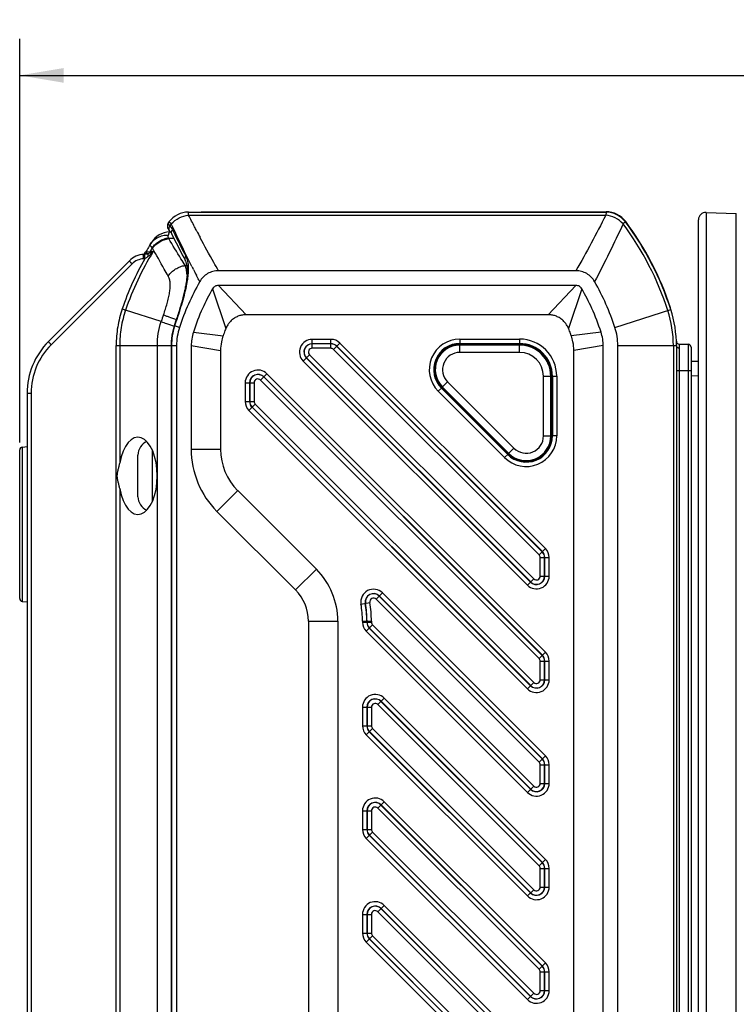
# Model space of a CAD drawing. Header units: millimetres. Extents: x 91 to 529, y 19 to 401.
# Tile 25 of 45: x 267 to 315, y 213 to 280. Entities that reach past the tile are written whole.
import ezdxf
from ezdxf.enums import TextEntityAlignment as Align

# ---------------------------------------------------------------- set-up
doc = ezdxf.new("R2010")
doc.units = ezdxf.units.MM
doc.header["$LTSCALE"] = 32.67
doc.layers.get('0').update_dxf_attribs({"linetype": 'CONTINUOUS'})
doc.layers.add('00_COMPONENTS', color=7, linetype='CONTINUOUS')
doc.layers.add('51__DRAFT_DIMS', color=7, linetype='CONTINUOUS')
doc.styles.get("Standard").update_dxf_attribs({"font": 'simfang.ttf'})
doc.dimstyles.new('DIMSTYLE_2', dxfattribs={"dimtxt": 3, "dimasz": 3, "dimexe": 2.5, "dimexo": 0.5, "dimgap": 0.75, "dimtad": 1, "dimdsep": 46, "dimtxsty": 'STANDARD', "dimblk": '_FILLED', "dimblk1": '_FILLED', "dimblk2": '_FILLED', "dimcen": 0.09, "dimclrt": 3, "dimazin": 2, "dimtp": 0.3, "dimtm": 0.3, "dimtfac": 1, "dimtofl": 0, "dimtmove": 0, "dimatfit": 3, "dimldrblk": '_FILLED', "dimfxl": 1, "dimtolj": 1, "dimarcsym": 0})

# ---------------------------------------------------------------- blocks, each defined once
blk = doc.blocks.new('_FILLED')
at = {"color": 0, "linetype": 'ByBlock'}
blk.add_solid([(0, 0), (-1, 0.167), (-1, -0.167)], dxfattribs=at)
blk = doc.blocks.new('*D7')
at = {"layer": '51__DRAFT_DIMS', "color": 4, "transparency": 16777216}
for p, q in [((266.579, 251.278), (266.579, 278.84)), ((382.879, 260.758), (382.879, 278.84)), ((266.579, 276.34), (324.729, 276.34)), ((382.879, 276.34), (324.729, 276.34))]:
    blk.add_line(p, q, dxfattribs=at)
at = {"layer": '51__DRAFT_DIMS', "color": 4, "transparency": 16777216, "xscale": 3, "yscale": 3, "zscale": 3, "rotation": 180}
blk.add_blockref('_FILLED', (266.579, 276.34), dxfattribs=at)
at = {"layer": '51__DRAFT_DIMS', "color": 4, "transparency": 16777216, "xscale": 3, "yscale": 3, "zscale": 3}
blk.add_blockref('_FILLED', (382.879, 276.34), dxfattribs=at)
at = {"layer": '51__DRAFT_DIMS', "color": 3, "transparency": 16777216}
blk.add_text('116.3', height=3, dxfattribs=at).set_placement((324.729, 277.09), align=Align.CENTER)

msp = doc.modelspace()

# ---------------------------------------------------------------- linework, layer by layer
at = {"layer": '00_COMPONENTS', "color": 4}
for p, q in [((278.104, 266.797), (278.085, 267.008)), ((278.104, 266.797), (306.555, 266.797)), ((280.869, 267.033), (280.869, 267.008)), ((306.574, 267.008), (306.555, 266.797)), ((306.574, 267.008), (306.574, 267.033)), ((313.397, 266.99), (313.397, 210.184)), ((315.462, 200.099), (315.462, 266.918)), ((276.92, 266.203), (276.763, 266.346)), ((307.649, 266.643), (307.633, 266.624)), ((307.896, 266.346), (307.738, 266.203)), ((307.907, 266.372), (307.887, 266.357)), ((307.916, 266.361), (307.896, 266.346)), ((276.721, 265.443), (276.804, 265.654)), ((276.721, 265.443), (276.751, 265.52)), ((276.751, 265.52), (276.781, 265.595)), ((276.781, 265.595), (276.799, 265.639)), ((276.801, 265.646), (276.803, 265.65)), ((276.804, 265.653), (276.804, 265.654)), ((278.654, 265.721), (278.645, 265.739)), ((277.102, 265.213), (276.752, 265.205)), ((278.895, 265.262), (278.879, 265.291)), ((278.895, 265.262), (278.879, 265.291)), ((308.568, 265.435), (308.548, 265.421)), ((275.116, 264.129), (275.118, 264.13)), ((275.455, 264.301), (275.276, 264.282)), ((275.682, 264.312), (275.455, 264.301)), ((274.245, 263.476), (268.729, 257.961)), ((275.099, 263.83), (275.031, 263.826)), ((277.975, 263.372), (277.865, 263.37)), ((278.429, 263.101), (278.412, 263.133)), ((279.729, 261.769), (280.638, 259.065)), ((280.142, 262.008), (282.031, 260.008)), ((304.517, 262.008), (302.628, 260.008)), ((304.93, 261.769), (304.02, 259.065)), ((310.695, 261.284), (310.671, 261.275)), ((276.232, 259.535), (273.801, 260.323)), ((307.185, 259.132), (310.99, 260.366)), ((277.474, 259.133), (277.147, 259.239)), ((278.426, 258.824), (280.453, 258.575)), ((306.233, 258.824), (304.206, 258.575)), ((286.533, 257.716), (286.533, 258.327)), ((287.806, 258.327), (286.533, 258.327)), ((287.806, 257.716), (287.806, 258.327)), ((287.988, 257.641), (288.42, 258.072)), ((302.444, 244.049), (288.42, 258.072)), ((296.604, 258.343), (296.604, 258.008)), ((296.604, 258.343), (300.679, 258.343)), ((300.679, 258.343), (300.679, 258.008)), ((273.158, 187.518), (273.158, 257.899)), ((273.158, 257.899), (277.279, 257.899)), ((273.4, 257.899), (273.4, 249.873)), ((275.97, 187.518), (275.97, 257.899)), ((276.938, 257.899), (276.938, 187.518)), ((278.279, 257.899), (280.279, 257.569)), ((287.806, 258.027), (286.533, 258.027)), ((287.806, 258.016), (286.533, 258.016)), ((287.806, 257.716), (286.533, 257.716)), ((302.012, 243.617), (287.988, 257.641)), ((302.224, 243.829), (288.2, 257.853)), ((302.231, 243.837), (288.208, 257.86)), ((296.555, 257.959), (296.604, 258.008)), ((296.603, 257.436), (296.603, 257.96)), ((300.679, 257.936), (296.603, 257.936)), ((300.679, 257.436), (296.603, 257.436)), ((296.604, 258.043), (300.679, 258.043)), ((300.679, 257.436), (300.679, 257.96)), ((302.024, 257.488), (302.058, 257.523)), ((306.379, 257.899), (304.379, 257.569)), ((307.379, 257.899), (311.379, 257.899)), ((311.168, 257.899), (311.168, 187.518)), ((311.574, 257.73), (311.574, 196.013)), ((312.185, 257.987), (312.185, 196.029)), ((285.919, 256.844), (286.351, 257.276)), ((285.919, 256.844), (301.215, 241.548)), ((286.131, 257.056), (301.427, 241.76)), ((286.139, 257.064), (301.435, 241.768)), ((286.351, 257.276), (301.647, 241.98)), ((294.854, 256.258), (294.902, 256.306)), ((311.379, 256.208), (312.379, 256.208)), ((281.961, 255.364), (281.961, 254.091)), ((281.961, 255.364), (282.572, 255.364)), ((282.261, 255.364), (282.261, 254.091)), ((282.272, 255.364), (282.272, 254.091)), ((282.572, 255.364), (282.572, 254.091)), ((283.012, 255.546), (283.444, 255.978)), ((302.012, 236.546), (283.012, 255.546)), ((302.224, 236.758), (283.224, 255.758)), ((302.231, 236.766), (283.231, 255.766)), ((302.444, 236.978), (283.444, 255.978)), ((295.77, 255.426), (295.399, 255.055)), ((295.77, 255.426), (300.297, 250.899)), ((302.307, 251.732), (302.307, 255.808)), ((302.307, 255.808), (302.832, 255.808)), ((302.807, 251.732), (302.807, 255.808)), ((302.879, 255.808), (303.214, 255.808)), ((302.914, 255.808), (302.914, 251.733)), ((303.214, 255.808), (303.214, 251.733)), ((312.379, 255.835), (312.879, 255.848)), ((295.13, 254.784), (295.367, 255.021)), ((299.655, 250.259), (295.13, 254.784)), ((299.867, 250.471), (295.342, 254.996)), ((295.417, 255.072), (299.943, 250.546)), ((267.353, 254.637), (267.079, 254.637)), ((267.353, 254.637), (267.353, 190.779)), ((281.961, 254.091), (282.572, 254.091)), ((282.215, 253.477), (282.647, 253.909)), ((282.215, 253.477), (301.215, 234.477)), ((282.427, 253.689), (301.427, 234.689)), ((282.435, 253.697), (301.435, 234.697)), ((282.647, 253.909), (301.647, 234.909)), ((297.462, 252.926), (297.495, 252.959)), ((302.832, 252.356), (302.879, 252.404)), ((302.307, 251.732), (302.832, 251.732)), ((303.214, 251.733), (302.879, 251.733)), ((266.759, 240.44), (266.759, 250.977)), ((275.649, 247.304), (275.649, 250.712)), ((278.279, 250.827), (280.279, 250.827)), ((300.297, 250.899), (299.926, 250.528)), ((299.655, 250.259), (299.892, 250.496)), ((300.555, 250.08), (300.592, 250.117)), ((273.4, 248.143), (273.4, 194.073)), ((280.037, 246.584), (281.451, 247.999)), ((302.012, 243.617), (302.444, 244.049)), ((302.087, 242.162), (302.087, 243.435)), ((302.087, 243.435), (302.698, 243.435)), ((302.387, 242.162), (302.387, 243.435)), ((302.398, 242.162), (302.398, 243.435)), ((302.698, 242.162), (302.698, 243.435)), ((285.401, 241.22), (286.815, 242.635)), ((301.215, 241.548), (301.647, 241.98)), ((302.087, 242.162), (302.698, 242.162)), ((290.898, 240.589), (291.329, 241.021)), ((302.012, 229.475), (290.898, 240.589)), ((302.224, 229.687), (291.11, 240.801)), ((302.231, 229.695), (291.117, 240.809)), ((302.444, 229.907), (291.329, 241.021)), ((289.86, 240.256), (290.462, 240.362)), ((286.279, 239.099), (288.279, 239.099)), ((289.961, 239.099), (289.961, 239.02)), ((289.961, 239.099), (290.572, 239.099)), ((289.961, 239.02), (290.572, 239.02)), ((290.215, 238.406), (290.647, 238.838)), ((290.261, 239.099), (290.261, 239.02)), ((290.272, 239.099), (290.272, 239.02)), ((290.427, 238.618), (301.427, 227.618)), ((290.435, 238.625), (301.435, 227.625)), ((290.572, 239.099), (290.572, 239.02)), ((290.647, 238.838), (301.647, 227.838)), ((290.215, 238.406), (301.215, 227.406)), ((302.012, 236.546), (302.444, 236.978)), ((302.087, 235.091), (302.087, 236.364)), ((302.087, 236.364), (302.698, 236.364)), ((302.387, 235.091), (302.387, 236.364)), ((302.398, 235.091), (302.398, 236.364)), ((302.698, 235.091), (302.698, 236.364)), ((301.215, 234.477), (301.647, 234.909)), ((302.087, 235.091), (302.698, 235.091)), ((289.961, 233.222), (289.961, 231.949)), ((289.961, 233.222), (290.572, 233.222)), ((290.261, 233.222), (290.261, 231.949)), ((290.272, 233.222), (290.272, 231.949)), ((290.572, 233.222), (290.572, 231.949)), ((291.012, 233.404), (291.444, 233.836)), ((302.012, 222.404), (291.012, 233.404)), ((302.224, 222.616), (291.224, 233.616)), ((302.231, 222.624), (291.231, 233.624)), ((302.444, 222.836), (291.444, 233.836)), ((289.961, 231.949), (290.572, 231.949)), ((290.215, 231.335), (290.647, 231.766)), ((290.215, 231.335), (301.215, 220.335)), ((290.427, 231.547), (301.427, 220.547)), ((290.435, 231.554), (301.435, 220.554)), ((290.647, 231.766), (301.647, 220.766)), ((302.012, 229.475), (302.444, 229.907)), ((302.087, 228.02), (302.087, 229.293)), ((302.087, 229.293), (302.698, 229.293)), ((302.387, 228.02), (302.387, 229.293)), ((302.398, 228.02), (302.398, 229.293)), ((302.698, 228.02), (302.698, 229.293)), ((301.215, 227.406), (301.647, 227.838)), ((302.087, 228.02), (302.698, 228.02)), ((291.012, 226.333), (291.444, 226.765)), ((302.224, 215.545), (291.224, 226.545)), ((302.231, 215.552), (291.231, 226.552)), ((302.444, 215.765), (291.444, 226.765)), ((289.961, 226.15), (289.961, 224.878)), ((289.961, 226.15), (290.572, 226.15)), ((290.261, 226.15), (290.261, 224.878)), ((290.272, 226.15), (290.272, 224.878)), ((290.572, 226.15), (290.572, 224.878)), ((302.012, 215.333), (291.012, 226.333)), ((289.961, 224.878), (290.572, 224.878)), ((290.215, 224.264), (290.647, 224.695)), ((290.427, 224.476), (301.427, 213.476)), ((290.435, 224.483), (301.435, 213.483)), ((290.647, 224.695), (301.647, 213.695)), ((290.215, 224.264), (301.215, 213.264)), ((302.012, 222.404), (302.444, 222.836)), ((302.087, 220.949), (302.087, 222.222)), ((302.087, 222.222), (302.698, 222.222)), ((302.387, 220.949), (302.387, 222.222)), ((302.398, 220.949), (302.398, 222.222)), ((302.698, 220.949), (302.698, 222.222)), ((301.215, 220.335), (301.647, 220.766)), ((302.087, 220.949), (302.698, 220.949)), ((289.961, 219.079), (289.961, 217.807)), ((289.961, 219.079), (290.572, 219.079)), ((290.261, 219.079), (290.261, 217.807)), ((290.272, 219.079), (290.272, 217.807)), ((290.572, 219.079), (290.572, 217.807)), ((291.012, 219.262), (291.444, 219.693)), ((302.012, 208.262), (291.012, 219.262)), ((302.224, 208.474), (291.224, 219.474)), ((302.231, 208.481), (291.231, 219.481)), ((302.444, 208.693), (291.444, 219.693)), ((289.961, 217.807), (290.572, 217.807)), ((290.215, 217.193), (290.647, 217.624)), ((290.215, 217.193), (301.215, 206.193)), ((290.427, 217.405), (301.427, 206.405)), ((290.435, 217.412), (301.435, 206.412)), ((290.647, 217.624), (301.647, 206.624)), ((302.012, 215.333), (302.444, 215.765)), ((302.087, 213.878), (302.087, 215.15)), ((302.087, 215.15), (302.698, 215.15)), ((302.387, 213.878), (302.387, 215.15)), ((302.398, 213.878), (302.398, 215.15)), ((302.698, 213.878), (302.698, 215.15)), ((301.215, 213.264), (301.647, 213.695)), ((302.087, 213.878), (302.698, 213.878))]:
    msp.add_line(p, q, dxfattribs=at)
at = {"layer": '00_COMPONENTS', "color": 7}
for p, q in [((278.085, 267.008), (306.574, 267.008)), ((278.969, 267.033), (278.969, 267.008)), ((278.969, 267.033), (306.574, 267.033)), ((313.397, 266.99), (315.462, 266.918)), ((276.656, 266.128), (276.653, 266.109)), ((276.659, 266.145), (276.655, 266.127)), ((276.663, 266.163), (276.659, 266.144)), ((276.667, 266.18), (276.662, 266.162)), ((276.673, 266.197), (276.667, 266.179)), ((276.679, 266.213), (276.673, 266.196)), ((276.687, 266.23), (276.679, 266.212)), ((276.694, 266.246), (276.686, 266.229)), ((276.703, 266.261), (276.694, 266.245)), ((276.713, 266.277), (276.703, 266.26)), ((276.723, 266.292), (276.712, 266.276)), ((276.726, 266.295), (276.722, 266.291)), ((276.726, 266.295), (276.726, 266.295)), ((312.879, 210.268), (312.879, 266.491)), ((276.652, 266.091), (276.651, 266.072)), ((276.651, 266.073), (276.651, 266.053)), ((276.651, 266.054), (276.653, 266.035)), ((276.653, 266.11), (276.652, 266.09)), ((276.652, 266.036), (276.655, 266.016)), ((276.655, 266.017), (276.658, 265.997)), ((276.657, 265.998), (276.661, 265.978)), ((276.661, 265.979), (276.666, 265.959)), ((276.666, 265.96), (276.672, 265.941)), ((276.671, 265.942), (276.678, 265.923)), ((276.678, 265.923), (276.685, 265.905)), ((276.685, 265.905), (276.693, 265.887)), ((276.693, 265.887), (276.701, 265.87)), ((276.71, 265.853), (276.72, 265.836)), ((276.719, 265.837), (276.73, 265.82)), ((276.73, 265.82), (276.741, 265.803)), ((276.74, 265.804), (276.752, 265.787)), ((276.752, 265.788), (276.764, 265.772)), ((276.764, 265.772), (276.777, 265.756)), ((276.776, 265.757), (276.789, 265.741)), ((276.789, 265.742), (276.803, 265.726)), ((276.802, 265.726), (276.817, 265.711)), ((276.866, 265.656), (276.804, 265.654)), ((276.816, 265.711), (276.825, 265.703)), ((276.825, 265.703), (276.839, 265.688)), ((276.839, 265.688), (276.855, 265.669)), ((275.11, 264.129), (275.042, 264.126)), ((274.059, 263.688), (268.544, 258.173)), ((304.517, 263.008), (280.142, 263.008)), ((304.517, 262.008), (280.142, 262.008)), ((310.982, 260.47), (310.958, 260.462)), ((277.238, 259.614), (277.189, 259.468)), ((302.628, 260.008), (282.031, 260.008)), ((276.906, 257.899), (276.906, 187.518)), ((277.279, 257.899), (277.279, 187.518)), ((278.279, 257.899), (278.279, 250.827)), ((280.279, 257.569), (280.279, 250.827)), ((296.603, 257.96), (300.679, 257.96)), ((300.679, 258.008), (296.604, 258.008)), ((304.379, 187.848), (304.379, 257.569)), ((306.379, 187.518), (306.379, 257.899)), ((307.379, 187.518), (307.379, 257.899)), ((311.379, 257.899), (311.379, 187.518)), ((311.569, 258.003), (312.185, 257.987)), ((312.379, 257.787), (312.379, 196.229)), ((312.379, 256.835), (312.879, 256.848)), ((302.832, 255.808), (302.832, 251.732)), ((302.879, 251.733), (302.879, 255.808)), ((295.367, 255.021), (299.892, 250.496)), ((299.926, 250.528), (295.399, 255.055)), ((267.079, 254.637), (267.079, 190.779)), ((266.579, 240.638), (266.579, 250.778)), ((266.759, 250.977), (267.079, 251.011)), ((274.649, 247.588), (274.649, 250.433)), ((281.451, 247.999), (286.815, 242.635)), ((280.037, 246.584), (285.401, 241.22)), ((266.759, 240.44), (267.079, 240.406)), ((286.279, 239.099), (286.279, 206.318)), ((288.279, 239.099), (288.279, 206.318))]:
    msp.add_line(p, q, dxfattribs=at)
for points in [[(276.692, 265.888), (276.701, 265.87), (276.71, 265.853)], [(276.855, 265.669), (276.871, 265.65), (276.885, 265.63), (276.899, 265.61), (276.912, 265.59), (276.924, 265.57), (276.935, 265.549), (276.943, 265.533)], [(276.943, 265.533), (277.044, 265.329), (277.148, 265.12), (277.251, 264.913), (277.355, 264.708), (277.458, 264.505), (277.561, 264.304), (277.663, 264.105), (277.765, 263.908), (277.864, 263.72)], [(277.864, 263.72), (277.877, 263.693), (277.893, 263.659), (277.907, 263.624), (277.921, 263.588), (277.933, 263.55), (277.944, 263.511), (277.955, 263.471), (277.964, 263.429), (277.973, 263.386), (277.98, 263.342), (277.987, 263.297), (277.993, 263.25), (277.997, 263.201), (278.001, 263.151), (278.004, 263.1), (278.006, 263.047), (278.006, 262.992), (278.006, 262.936), (278.005, 262.878), (278.003, 262.818), (278, 262.757), (277.995, 262.694), (277.99, 262.629), (277.984, 262.562), (277.976, 262.494), (277.968, 262.424), (277.958, 262.352), (277.947, 262.278), (277.935, 262.203), (277.922, 262.126), (277.908, 262.047), (277.893, 261.966), (277.877, 261.884), (277.859, 261.8), (277.841, 261.714), (277.821, 261.627), (277.801, 261.538), (277.779, 261.448), (277.757, 261.356), (277.733, 261.263), (277.708, 261.168), (277.683, 261.071), (277.656, 260.974), (277.629, 260.875), (277.6, 260.775), (277.571, 260.673), (277.541, 260.571), (277.51, 260.468), (277.479, 260.364), (277.446, 260.258), (277.413, 260.153), (277.379, 260.046), (277.345, 259.939), (277.31, 259.831), (277.274, 259.723), (277.238, 259.614)], [(277.189, 259.468), (277.178, 259.435), (277.167, 259.401), (277.156, 259.368), (277.145, 259.334), (277.134, 259.3), (277.117, 259.247)], [(277.117, 259.247), (277.094, 259.174), (277.068, 259.084), (277.044, 258.994), (277.022, 258.903), (277.002, 258.812), (276.983, 258.72), (276.967, 258.628), (276.952, 258.536), (276.94, 258.443), (276.93, 258.35), (276.921, 258.257), (276.914, 258.164), (276.91, 258.071), (276.907, 257.977), (276.906, 257.899)]]:
    msp.add_lwpolyline(points, dxfattribs=at)
for centre, radius, start, end in [((278.085, 265.358), 1.65, 90, 143.24719), ((306.574, 265.358), 1.675, 36.75281, 90), ((306.574, 265.358), 1.65, 36.75281, 90), ((313.379, 266.491), 0.5, 88, 180), ((293.284, 254.007), 20.62, 143.24719, 143.42163), ((291.374, 254.007), 20.62, 17.96109, 36.75281), ((291.374, 254.007), 20.645, 18.24163, 36.75281), ((276.844, 264.155), 1.5, 91.5, 148.31733), ((293.284, 254.007), 20.82, 148.31733, 150.4762), ((275.12, 262.628), 1.5, 93, 135), ((274.907, 264.415), 0.3, 276.80449, 330.4762), ((293.284, 254.007), 20.82, 150.63526, 150.90453), ((293.284, 254.007), 16.62, 150.20485, 162.03891), ((291.374, 254.007), 16.62, 17.96109, 29.79515), ((303.379, 257.899), 8, 0, 17.96109), ((281.279, 257.899), 4, 162.03891, 180), ((303.379, 257.899), 4, 0, 17.96109), ((272.079, 254.637), 5, 135, 180), ((311.574, 258.203), 0.2, 182.12672, 268.5), ((296.604, 256.258), 1.75, 90, 225), ((296.603, 256.258), 1.702, 90, 225), ((300.679, 255.808), 2.2, 0, 90), ((300.679, 255.808), 2.152, 0, 90), ((312.179, 257.787), 0.2, 0, 88.5), ((275.649, 250.433), 1, 113.53331, 180), ((301.129, 251.733), 1.75, 225, 360), ((301.129, 251.732), 1.702, 225, 360), ((266.779, 250.778), 0.2, 96, 180), ((284.279, 250.827), 6, 180, 225), ((284.279, 250.827), 4, 180, 225), ((275.649, 247.583), 1, 180, 246.46669), ((283.279, 239.099), 5, 360, 45), ((266.779, 240.638), 0.2, 180, 264), ((283.279, 239.099), 3, 0, 45)]:
    msp.add_arc(centre, radius, start, end, dxfattribs=at)
at = {"layer": '00_COMPONENTS', "color": 4}
for centre, radius, start, end in [((293.284, 254.007), 20.409, 143.30322, 143.76467), ((291.374, 254.007), 20.409, 17.96109, 36.69678), ((345.796, 300.683), 75.7, 207.50702, 207.87447), ((275.027, 264.395), 0.27, 273.02911, 285.90333), ((275.081, 264.687), 0.559, 273.00084, 273.7909), ((293.284, 254.007), 20.588, 149.08951, 149.99966), ((275.093, 262.628), 1.2, 93.00004, 134.99996), ((275.058, 264.607), 0.778, 273.00035, 273.94769), ((351.139, 300.235), 81.644, 206.90029, 207.02862), ((351.625, 300.483), 82.189, 207.05394, 207.36007), ((303.379, 257.899), 7.789, 0, 17.96109), ((293.068, 254.007), 17.721, 160.24878, 161.82216), ((293.504, 254.007), 17.173, 161.30753, 162.26377), ((286.533, 257.458), 0.868, 90, 225), ((287.806, 257.458), 0.868, 45, 90), ((296.604, 256.258), 2.085, 90, 225), ((300.679, 255.808), 2.535, 0, 90), ((272.053, 254.637), 4.7, 135, 180), ((286.533, 257.458), 0.569, 90, 225), ((286.533, 257.458), 0.558, 90, 225), ((286.533, 257.458), 0.258, 90, 225), ((287.806, 257.458), 0.569, 45, 90), ((287.806, 257.458), 0.558, 45, 90), ((287.806, 257.458), 0.258, 45, 90), ((296.604, 256.258), 1.785, 90, 225), ((296.603, 256.258), 1.677, 90, 225), ((296.603, 256.258), 1.178, 90, 225), ((300.679, 255.808), 2.235, 0, 90), ((300.679, 255.808), 2.127, 0, 90), ((300.679, 255.808), 1.628, 0, 90), ((282.829, 255.364), 0.868, 45, 180), ((282.829, 255.364), 0.569, 45, 180), ((282.829, 255.364), 0.558, 45, 180), ((282.829, 255.364), 0.258, 45, 180), ((282.829, 254.091), 0.868, 180, 225), ((282.829, 254.091), 0.569, 180, 225), ((282.829, 254.091), 0.558, 180, 225), ((282.829, 254.091), 0.258, 180, 225), ((301.129, 251.733), 2.085, 225, 360), ((301.129, 251.733), 1.785, 225, 360), ((301.129, 251.732), 1.677, 225, 360), ((301.129, 251.732), 1.178, 225, 360), ((301.829, 243.435), 0.868, 0, 45), ((301.829, 243.435), 0.258, 0, 45), ((301.829, 243.435), 0.558, 0, 45), ((301.829, 243.435), 0.569, 0, 45), ((301.829, 242.162), 0.868, 225, 360), ((301.829, 242.162), 0.569, 225, 360), ((301.829, 242.162), 0.558, 225, 360), ((301.829, 242.162), 0.258, 225, 360), ((290.715, 240.407), 0.868, 45, 189.97321), ((290.715, 240.407), 0.569, 45, 189.97321), ((290.715, 240.407), 0.558, 45, 189.97321), ((290.715, 240.407), 0.258, 45, 189.97321), ((283.279, 239.099), 6.682, 0, 9.97321), ((283.279, 239.099), 6.981, 0, 9.97321), ((283.279, 239.099), 6.992, 0, 9.97321), ((283.279, 239.099), 7.292, 0, 9.97321), ((290.829, 239.02), 0.868, 180, 225), ((290.829, 239.02), 0.569, 180, 225), ((290.829, 239.02), 0.558, 180, 225), ((290.829, 239.02), 0.258, 180, 225), ((301.829, 236.364), 0.258, 0, 45), ((301.829, 236.364), 0.558, 0, 45), ((301.829, 236.364), 0.569, 0, 45), ((301.829, 236.364), 0.868, 0, 45), ((301.829, 235.091), 0.868, 225, 360), ((301.829, 235.091), 0.569, 225, 360), ((301.829, 235.091), 0.558, 225, 360), ((301.829, 235.091), 0.258, 225, 360), ((290.829, 233.222), 0.868, 45, 180), ((290.829, 233.222), 0.569, 45, 180), ((290.829, 233.222), 0.558, 45, 180), ((290.829, 233.222), 0.258, 45, 180), ((290.829, 231.949), 0.868, 180, 225), ((290.829, 231.949), 0.569, 180, 225), ((290.829, 231.949), 0.558, 180, 225), ((290.829, 231.949), 0.258, 180, 225), ((301.829, 229.293), 0.868, 0, 45), ((301.829, 229.293), 0.258, 0, 45), ((301.829, 229.293), 0.558, 0, 45), ((301.829, 229.293), 0.569, 0, 45), ((301.829, 228.02), 0.868, 225, 360), ((301.829, 228.02), 0.569, 225, 360), ((301.829, 228.02), 0.558, 225, 360), ((301.829, 228.02), 0.258, 225, 360), ((290.829, 226.15), 0.868, 45, 180), ((290.829, 226.15), 0.569, 45, 180), ((290.829, 226.15), 0.558, 45, 180), ((290.829, 226.15), 0.258, 45, 180), ((290.829, 224.878), 0.868, 180, 225), ((290.829, 224.878), 0.569, 180, 225), ((290.829, 224.878), 0.558, 180, 225), ((290.829, 224.878), 0.258, 180, 225), ((301.829, 222.222), 0.558, 0, 45), ((301.829, 222.222), 0.569, 0, 45), ((301.829, 222.222), 0.868, 0, 45), ((301.829, 222.222), 0.258, 0, 45), ((301.829, 220.949), 0.868, 225, 360), ((301.829, 220.949), 0.569, 225, 360), ((301.829, 220.949), 0.558, 225, 360), ((301.829, 220.949), 0.258, 225, 360), ((290.829, 219.079), 0.868, 45, 180), ((290.829, 219.079), 0.569, 45, 180), ((290.829, 219.079), 0.558, 45, 180), ((290.829, 219.079), 0.258, 45, 180), ((290.829, 217.807), 0.868, 180, 225), ((290.829, 217.807), 0.569, 180, 225), ((290.829, 217.807), 0.558, 180, 225), ((290.829, 217.807), 0.258, 180, 225), ((301.829, 215.15), 0.868, 0, 45), ((301.829, 215.15), 0.258, 0, 45), ((301.829, 215.15), 0.558, 0, 45), ((301.829, 215.15), 0.569, 0, 45), ((301.829, 213.878), 0.868, 225, 360), ((301.829, 213.878), 0.569, 225, 360), ((301.829, 213.878), 0.558, 225, 360), ((301.829, 213.878), 0.258, 225, 360)]:
    msp.add_arc(centre, radius, start, end, dxfattribs=at)
at = {"layer": '00_COMPONENTS', "color": 7}
msp.add_ellipse((274.644, 249.008), major_axis=(0, 2.635), ratio=0.500019, start_param=-4.378034, end_param=1.236441, dxfattribs=at)
at = {"layer": '00_COMPONENTS', "color": 4}
for points in [[(276.92, 266.203), (277.072, 266.369), (277.439, 266.645), (277.881, 266.775), (278.104, 266.797)], [(307.738, 266.203), (307.587, 266.369), (307.219, 266.645), (306.778, 266.775), (306.555, 266.797)]]:
    msp.add_open_spline(points, degree=3, dxfattribs=at)
for points, knots in [([(278.645, 265.739), (278.599, 265.827), (278.417, 266.179), (278.237, 266.532), (278.104, 266.797)], [0, 0, 0, 0, 0.250542, 1, 1, 1, 1]), ([(306.555, 266.797), (306.235, 266.16), (305.576, 264.886), (304.879, 263.633), (304.517, 263.008)], [0, 0, 0, 0, 0.496953, 1, 1, 1, 1]), ([(276.726, 266.295), (276.721, 266.289), (276.714, 266.276), (276.711, 266.253), (276.714, 266.228), (276.723, 266.201), (276.739, 266.171), (276.77, 266.126), (276.8, 266.093), (276.823, 266.071)], [0, 0, 0, 0, 0.082294, 0.166771, 0.26063, 0.369195, 0.495849, 0.642588, 1, 1, 1, 1]), ([(278.329, 263.296), (278.207, 263.538), (277.724, 264.501), (277.259, 265.473), (276.92, 266.203)], [0, 0, 0, 0, 0.252066, 1, 1, 1, 1]), ([(307.738, 266.203), (307.433, 265.545), (306.803, 264.224), (306.141, 262.918), (305.797, 262.266)], [0, 0, 0, 0, 0.496144, 1, 1, 1, 1]), ([(275.477, 264.795), (275.539, 264.897), (275.693, 265.087), (275.994, 265.298), (276.345, 265.425), (276.596, 265.447), (276.721, 265.443)], [0, 0, 0, 0, 0.245186, 0.492662, 0.744075, 1, 1, 1, 1]), ([(276.733, 265.252), (276.719, 265.285), (276.705, 265.335), (276.707, 265.4), (276.715, 265.43), (276.721, 265.443)], [0, 0, 0, 0, 0.53869, 0.775096, 1, 1, 1, 1]), ([(276.823, 266.071), (276.801, 266.044), (276.767, 265.982), (276.749, 265.88), (276.767, 265.781), (276.803, 265.725), (276.825, 265.703)], [0, 0, 0, 0, 0.262828, 0.51746, 0.762134, 1, 1, 1, 1]), ([(276.823, 266.071), (276.857, 266.036), (276.922, 265.957), (276.973, 265.869), (276.995, 265.823)], [0, 0, 0, 0, 0.48898, 1, 1, 1, 1]), ([(276.995, 265.823), (276.977, 265.803), (276.946, 265.758), (276.92, 265.682), (276.917, 265.604), (276.932, 265.555), (276.943, 265.533)], [0, 0, 0, 0, 0.263369, 0.516995, 0.761339, 1, 1, 1, 1]), ([(276.995, 265.823), (277.069, 265.671), (277.366, 265.063), (277.671, 264.458), (277.905, 264.005)], [0, 0, 0, 0, 0.248994, 1, 1, 1, 1]), ([(275.621, 264.583), (275.607, 264.595), (275.581, 264.618), (275.546, 264.651), (275.522, 264.678), (275.506, 264.698), (275.493, 264.715), (275.481, 264.735), (275.472, 264.758), (275.47, 264.778), (275.474, 264.79), (275.477, 264.795)], [0, 0, 0, 0, 0.203348, 0.38263, 0.537791, 0.606442, 0.669241, 0.777844, 0.865718, 0.937132, 1, 1, 1, 1]), ([(275.621, 264.583), (275.686, 264.672), (275.836, 264.839), (276.061, 265.006), (276.258, 265.111), (276.462, 265.196), (276.624, 265.237), (276.733, 265.252)], [0, 0, 0, 0, 0.249552, 0.501262, 0.627173, 0.752539, 1, 1, 1, 1]), ([(275.639, 264.552), (275.772, 264.726), (276.11, 265.024), (276.535, 265.174), (276.752, 265.205)], [0, 0, 0, 0, 0.50001, 1, 1, 1, 1]), ([(276.752, 265.205), (276.75, 265.209), (276.744, 265.225), (276.738, 265.241), (276.733, 265.252)], [0, 0, 0, 0, 0.253671, 1, 1, 1, 1]), ([(277.865, 263.37), (277.769, 263.522), (277.392, 264.129), (277.023, 264.743), (276.752, 265.205)], [0, 0, 0, 0, 0.251182, 1, 1, 1, 1]), ([(280.142, 263.008), (280.034, 263.195), (279.607, 263.94), (279.195, 264.694), (278.895, 265.262)], [0, 0, 0, 0, 0.251551, 1, 1, 1, 1]), ([(275.682, 264.312), (275.296, 263.686), (274.592, 262.388), (274.038, 261.02), (273.801, 260.323)], [0, 0, 0, 0, 0.49991, 1, 1, 1, 1]), ([(275.031, 263.826), (275.03, 263.845), (275.028, 263.884), (275.027, 263.939), (275.026, 263.99), (275.027, 264.035), (275.029, 264.072), (275.032, 264.099), (275.035, 264.116), (275.038, 264.124), (275.041, 264.126), (275.042, 264.126)], [0, 0, 0, 0, 0.192915, 0.378337, 0.549262, 0.699244, 0.822682, 0.915106, 0.973604, 0.99017, 1, 1, 1, 1]), ([(275.099, 263.83), (275.098, 263.849), (275.096, 263.887), (275.095, 263.942), (275.095, 263.994), (275.095, 264.038), (275.097, 264.075), (275.1, 264.103), (275.103, 264.119), (275.107, 264.127), (275.109, 264.129), (275.11, 264.129)], [0, 0, 0, 0, 0.192915, 0.378337, 0.549262, 0.699244, 0.822683, 0.915106, 0.973604, 0.99017, 1, 1, 1, 1]), ([(275.276, 264.282), (275.258, 264.247), (275.209, 264.184), (275.138, 264.146), (275.101, 264.136)], [0, 0, 0, 0, 0.505296, 1, 1, 1, 1]), ([(275.112, 263.83), (275.111, 263.849), (275.108, 263.886), (275.106, 263.939), (275.105, 263.989), (275.105, 264.033), (275.106, 264.07), (275.108, 264.095), (275.11, 264.111), (275.112, 264.12), (275.114, 264.125), (275.115, 264.128), (275.116, 264.129)], [0, 0, 0, 0, 0.187213, 0.367604, 0.534849, 0.683073, 0.807127, 0.9028, 0.939019, 0.967182, 0.987306, 1, 1, 1, 1]), ([(275.362, 264.18), (275.323, 264.169), (275.243, 264.147), (275.161, 264.133), (275.118, 264.13)], [0, 0, 0, 0, 0.479721, 1, 1, 1, 1]), ([(275.276, 264.282), (275.268, 264.282), (275.253, 264.28), (275.231, 264.277), (275.212, 264.274), (275.197, 264.272), (275.186, 264.27), (275.179, 264.269), (275.175, 264.268), (275.172, 264.268), (275.17, 264.268), (275.169, 264.267), (275.168, 264.267), (275.168, 264.267)], [0, 0, 0, 0, 0.226524, 0.426465, 0.598455, 0.741229, 0.853637, 0.898131, 0.934686, 0.963209, 0.983626, 0.995901, 1, 1, 1, 1]), ([(275.36, 263.994), (275.356, 264.014), (275.349, 264.05), (275.345, 264.102), (275.348, 264.146), (275.356, 264.171), (275.362, 264.18)], [0, 0, 0, 0, 0.314394, 0.590384, 0.819566, 1, 1, 1, 1]), ([(275.682, 264.312), (275.633, 264.255), (275.531, 264.145), (275.419, 264.043), (275.36, 263.994)], [0, 0, 0, 0, 0.496136, 1, 1, 1, 1]), ([(275.682, 264.312), (275.633, 264.286), (275.528, 264.237), (275.419, 264.198), (275.362, 264.18)], [0, 0, 0, 0, 0.483603, 1, 1, 1, 1]), ([(275.455, 264.301), (275.445, 264.277), (275.419, 264.232), (275.382, 264.195), (275.362, 264.18)], [0, 0, 0, 0, 0.510302, 1, 1, 1, 1]), ([(275.639, 264.552), (275.638, 264.554), (275.632, 264.565), (275.626, 264.576), (275.621, 264.583)], [0, 0, 0, 0, 0.252478, 1, 1, 1, 1]), ([(276.714, 262.649), (276.622, 262.807), (276.258, 263.438), (275.902, 264.074), (275.639, 264.552)], [0, 0, 0, 0, 0.251437, 1, 1, 1, 1]), ([(275.112, 263.83), (274.802, 263.286), (274.234, 262.167), (273.774, 260.999), (273.573, 260.406)], [0, 0, 0, 0, 0.499927, 1, 1, 1, 1]), ([(274.245, 263.476), (274.232, 263.489), (274.206, 263.515), (274.17, 263.553), (274.137, 263.588), (274.109, 263.62), (274.087, 263.646), (274.073, 263.664), (274.065, 263.675), (274.061, 263.681), (274.059, 263.685), (274.059, 263.688), (274.059, 263.688)], [0, 0, 0, 0, 0.196927, 0.384548, 0.556268, 0.706041, 0.828634, 0.91983, 0.952697, 0.97678, 0.992157, 1, 1, 1, 1]), ([(275.36, 263.994), (275.322, 263.963), (275.263, 263.917), (275.179, 263.864), (275.135, 263.84), (275.112, 263.83)], [0, 0, 0, 0, 0.496562, 0.74736, 1, 1, 1, 1]), ([(277.905, 264.005), (277.963, 263.893), (278.024, 263.701), (278.066, 263.429), (278.079, 263.196), (278.074, 262.946), (278.053, 262.679), (278.016, 262.399), (277.947, 262), (277.83, 261.479), (277.657, 260.837), (277.457, 260.177), (277.312, 259.734), (277.237, 259.511)], [0, 0, 0, 0, 0.082064, 0.128459, 0.178715, 0.232837, 0.290671, 0.351953, 0.416352, 0.553015, 0.697698, 0.847561, 1, 1, 1, 1]), ([(277.905, 264.005), (277.888, 263.985), (277.859, 263.94), (277.837, 263.865), (277.837, 263.789), (277.853, 263.741), (277.864, 263.72)], [0, 0, 0, 0, 0.263446, 0.517021, 0.761327, 1, 1, 1, 1]), ([(276.714, 262.649), (276.779, 262.744), (276.931, 262.923), (277.209, 263.138), (277.524, 263.294), (277.751, 263.353), (277.865, 263.37)], [0, 0, 0, 0, 0.248324, 0.50001, 0.75169, 1, 1, 1, 1]), ([(277.998, 262.734), (277.988, 262.852), (277.96, 263.067), (277.902, 263.278), (277.865, 263.37)], [0, 0, 0, 0, 0.543849, 1, 1, 1, 1]), ([(276.39, 259.996), (276.436, 260.124), (276.524, 260.382), (276.639, 260.768), (276.735, 261.147), (276.805, 261.512), (276.845, 261.853), (276.848, 262.118), (276.828, 262.31), (276.795, 262.471), (276.752, 262.584), (276.714, 262.649)], [0, 0, 0, 0, 0.150294, 0.298631, 0.442602, 0.57941, 0.705938, 0.819154, 0.870105, 0.917133, 1, 1, 1, 1]), ([(278.861, 262.266), (278.842, 262.303), (278.764, 262.451), (278.687, 262.599), (278.629, 262.711)], [0, 0, 0, 0, 0.250406, 1, 1, 1, 1]), ([(273.573, 260.406), (273.436, 260.004), (273.228, 259.175), (273.158, 258.324), (273.158, 257.899)], [0, 0, 0, 0, 0.499945, 1, 1, 1, 1]), ([(273.801, 260.323), (273.669, 259.934), (273.467, 259.133), (273.4, 258.31), (273.4, 257.899)], [0, 0, 0, 0, 0.499941, 1, 1, 1, 1]), ([(273.573, 260.406), (273.618, 260.391), (273.681, 260.368), (273.757, 260.341), (273.788, 260.329), (273.801, 260.323)], [0, 0, 0, 0, 0.588446, 0.824349, 1, 1, 1, 1]), ([(275.97, 257.899), (275.97, 258.176), (276.014, 258.731), (276.145, 259.272), (276.232, 259.535)], [0, 0, 0, 0, 0.5, 1, 1, 1, 1]), ([(276.232, 259.535), (276.353, 259.493), (276.647, 259.394), (276.941, 259.296), (277.114, 259.239)], [0, 0, 0, 0, 0.41276, 1, 1, 1, 1]), ([(276.39, 259.996), (276.442, 259.976), (276.561, 259.931), (276.85, 259.824), (277.088, 259.738), (277.259, 259.676)], [0, 0, 0, 0, 0.179428, 0.41283, 1, 1, 1, 1]), ([(277.237, 259.511), (277.232, 259.512), (277.226, 259.514), (277.219, 259.516), (277.215, 259.518), (277.211, 259.519), (277.209, 259.52), (277.207, 259.52), (277.207, 259.52), (277.206, 259.52)], [0, 0, 0, 0, 0.432561, 0.60444, 0.745853, 0.856368, 0.935642, 0.98347, 1, 1, 1, 1]), ([(277.147, 259.239), (277.078, 259.023), (276.973, 258.58), (276.938, 258.126), (276.938, 257.899)], [0, 0, 0, 0, 0.499991, 1, 1, 1, 1]), ([(277.147, 259.239), (277.143, 259.24), (277.137, 259.242), (277.129, 259.244), (277.125, 259.245), (277.122, 259.246), (277.119, 259.247), (277.118, 259.247), (277.117, 259.247), (277.117, 259.247), (277.117, 259.247)], [0, 0, 0, 0, 0.432535, 0.604402, 0.745802, 0.856303, 0.93556, 0.983364, 0.99547, 1, 1, 1, 1]), ([(268.729, 257.961), (268.716, 257.974), (268.691, 258), (268.655, 258.038), (268.622, 258.073), (268.594, 258.104), (268.572, 258.13), (268.557, 258.148), (268.549, 258.16), (268.545, 258.166), (268.544, 258.17), (268.543, 258.172), (268.544, 258.173)], [0, 0, 0, 0, 0.196927, 0.384548, 0.556268, 0.706041, 0.828634, 0.91983, 0.952697, 0.97678, 0.992157, 1, 1, 1, 1]), ([(311.379, 257.899), (311.379, 257.877), (311.39, 257.832), (311.434, 257.776), (311.499, 257.739), (311.549, 257.73), (311.574, 257.73)], [0, 0, 0, 0, 0.230948, 0.473345, 0.73126, 1, 1, 1, 1]), ([(311.569, 258.003), (311.569, 258.002), (311.569, 257.996), (311.569, 257.983), (311.57, 257.961), (311.571, 257.931), (311.572, 257.892), (311.574, 257.824), (311.574, 257.769), (311.574, 257.73)], [0, 0, 0, 0, 0.016051, 0.064119, 0.143957, 0.255152, 0.397141, 0.569204, 1, 1, 1, 1])]:
    msp.add_open_spline(points, degree=3, knots=knots, dxfattribs=at)
at = {"layer": '00_COMPONENTS', "color": 7}
for points, knots in [([(280.142, 263.008), (280.013, 263.008), (279.754, 262.976), (279.391, 262.828), (279.082, 262.587), (278.926, 262.378), (278.861, 262.266)], [0, 0, 0, 0, 0.250035, 0.5, 0.749965, 1, 1, 1, 1]), ([(305.797, 262.266), (305.733, 262.378), (305.577, 262.587), (305.268, 262.828), (304.905, 262.976), (304.646, 263.008), (304.517, 263.008)], [0, 0, 0, 0, 0.250035, 0.5, 0.749965, 1, 1, 1, 1]), ([(279.729, 261.769), (279.482, 261.338), (278.993, 260.379), (278.604, 259.374), (278.426, 258.824)], [0, 0, 0, 0, 0.462131, 1, 1, 1, 1]), ([(280.142, 262.008), (280.094, 262.008), (280.01, 261.998), (279.901, 261.952), (279.806, 261.88), (279.754, 261.812), (279.729, 261.769)], [0, 0, 0, 0, 0.291109, 0.496268, 0.703081, 1, 1, 1, 1]), ([(304.93, 261.769), (304.905, 261.812), (304.853, 261.88), (304.758, 261.952), (304.649, 261.998), (304.565, 262.008), (304.517, 262.008)], [0, 0, 0, 0, 0.296922, 0.503736, 0.708895, 1, 1, 1, 1]), ([(306.233, 258.824), (306.055, 259.374), (305.666, 260.379), (305.176, 261.338), (304.93, 261.769)], [0, 0, 0, 0, 0.537866, 1, 1, 1, 1]), ([(282.031, 260.008), (281.966, 260.008), (281.819, 259.999), (281.63, 259.958), (281.467, 259.9), (281.299, 259.823), (281.104, 259.699), (280.913, 259.519), (280.754, 259.309), (280.674, 259.154), (280.638, 259.065)], [0, 0, 0, 0, 0.109847, 0.247224, 0.322687, 0.400675, 0.558296, 0.708664, 0.840186, 1, 1, 1, 1]), ([(304.02, 259.065), (303.985, 259.154), (303.905, 259.309), (303.746, 259.519), (303.554, 259.699), (303.36, 259.823), (303.192, 259.9), (303.029, 259.958), (302.84, 259.999), (302.693, 260.008), (302.628, 260.008)], [0, 0, 0, 0, 0.159814, 0.291336, 0.441704, 0.599325, 0.677313, 0.752775, 0.890153, 1, 1, 1, 1]), ([(278.426, 258.824), (278.375, 258.668), (278.303, 258.361), (278.279, 258.048), (278.279, 257.899)], [0, 0, 0, 0, 0.524396, 1, 1, 1, 1]), ([(280.638, 259.065), (280.62, 259.019), (280.556, 258.856), (280.495, 258.692), (280.453, 258.575)], [0, 0, 0, 0, 0.287921, 1, 1, 1, 1]), ([(304.206, 258.575), (304.189, 258.623), (304.129, 258.787), (304.066, 258.95), (304.02, 259.065)], [0, 0, 0, 0, 0.291128, 1, 1, 1, 1]), ([(306.379, 257.899), (306.379, 258.048), (306.356, 258.361), (306.284, 258.668), (306.233, 258.824)], [0, 0, 0, 0, 0.474419, 1, 1, 1, 1]), ([(280.453, 258.575), (280.404, 258.437), (280.313, 258.107), (280.279, 257.764), (280.279, 257.569)], [0, 0, 0, 0, 0.428459, 1, 1, 1, 1]), ([(304.379, 257.569), (304.379, 257.765), (304.346, 258.107), (304.255, 258.438), (304.206, 258.575)], [0, 0, 0, 0, 0.572743, 1, 1, 1, 1]), ([(273.234, 249.008), (273.234, 249.046), (273.239, 249.121), (273.257, 249.231), (273.28, 249.34), (273.314, 249.484), (273.358, 249.661), (273.387, 249.802), (273.4, 249.873)], [0, 0, 0, 0, 0.127228, 0.254244, 0.380827, 0.506771, 0.755939, 1, 1, 1, 1]), ([(273.4, 248.143), (273.387, 248.214), (273.358, 248.356), (273.314, 248.533), (273.28, 248.676), (273.257, 248.786), (273.239, 248.896), (273.234, 248.971), (273.234, 249.008)], [0, 0, 0, 0, 0.244062, 0.493224, 0.619166, 0.745747, 0.872763, 1, 1, 1, 1])]:
    msp.add_open_spline(points, degree=3, knots=knots, dxfattribs=at)

# ---------------------------------------------------------------- dimensions: what is measured, and where the dimension line sits
at = {"layer": '51__DRAFT_DIMS', "color": 4}
dim = msp.add_linear_dim(base=(382.879, 276.34), p1=(266.579, 250.778), p2=(382.879, 260.258), dimstyle='DIMSTYLE_2', dxfattribs=at)
dim.commit()
dim.dimension.update_dxf_attribs({"geometry": '*D7', "text_midpoint": (324.806, 276.34), "dimtype": 160})

doc.saveas('drawing.dxf')
